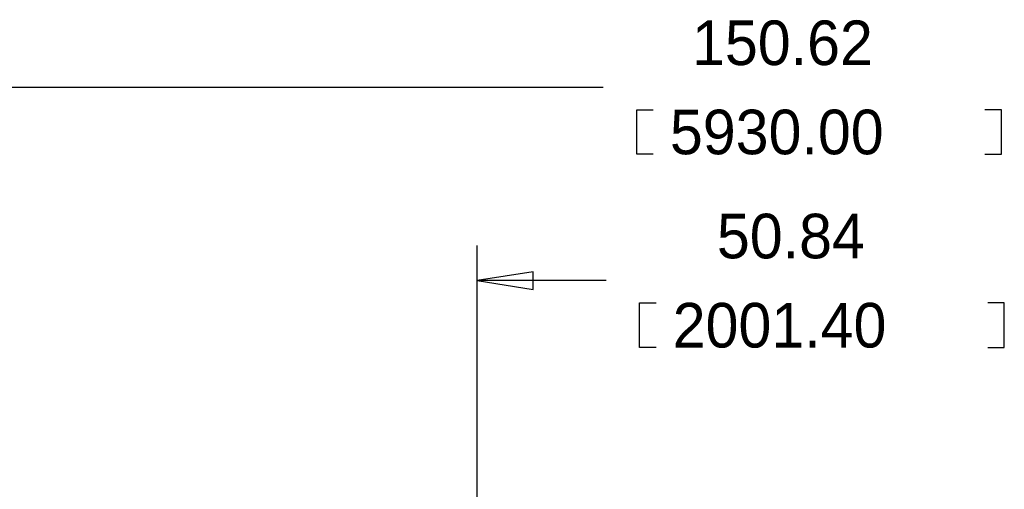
# Model space of a CAD drawing. Extents: x -31 to 174, y -12 to 124.
# Tile 11 of 20: x 15 to 85, y 90 to 124. Entities that reach past the tile are written whole.
import ezdxf

# ---------------------------------------------------------------- set-up
doc = ezdxf.new("R2010")
doc.units = 0
doc.layers.add('BG_DIMENSION', color=1, linetype='CONTINUOUS')

msp = doc.modelspace()

# ---------------------------------------------------------------- linework, layer by layer
at = {"layer": 'BG_DIMENSION'}
for points in [[(56.33847, 119.05488), (0, 119.05488)], [(59.90082, 114.29238), (58.71972, 114.29238), (58.71972, 117.46738), (59.90082, 117.46738)], [(83.52282, 114.29238), (84.70392, 114.29238), (84.70392, 117.46738), (83.52282, 117.46738)], [(47.3456, 66.617342), (47.3456, 107.793282)], [(51.345592, 105.918), (47.3456, 105.29316), (51.345592, 104.66832), (51.345592, 105.918)], [(56.53659, 105.29316), (47.3456, 105.29316)], [(60.09894, 100.53066), (58.91784, 100.53066), (58.91784, 103.70566), (60.09894, 103.70566)], [(83.72094, 100.53066), (84.90204, 100.53066), (84.90204, 103.70566), (83.72094, 103.70566)]]:
    msp.add_lwpolyline(points, dxfattribs=at)

# ---------------------------------------------------------------- texts
at = {"layer": 'BG_DIMENSION', "width": 0.992}
for s, p in [('150.62', (62.65672, 120.64238)), ('5930.00', (61.08192, 114.29238)), ('50.84', (64.42964, 106.88066)), ('2001.40', (61.28004, 100.53066))]:
    msp.add_text(s, height=3.175, dxfattribs=at).set_placement(p)

doc.saveas('drawing.dxf')
